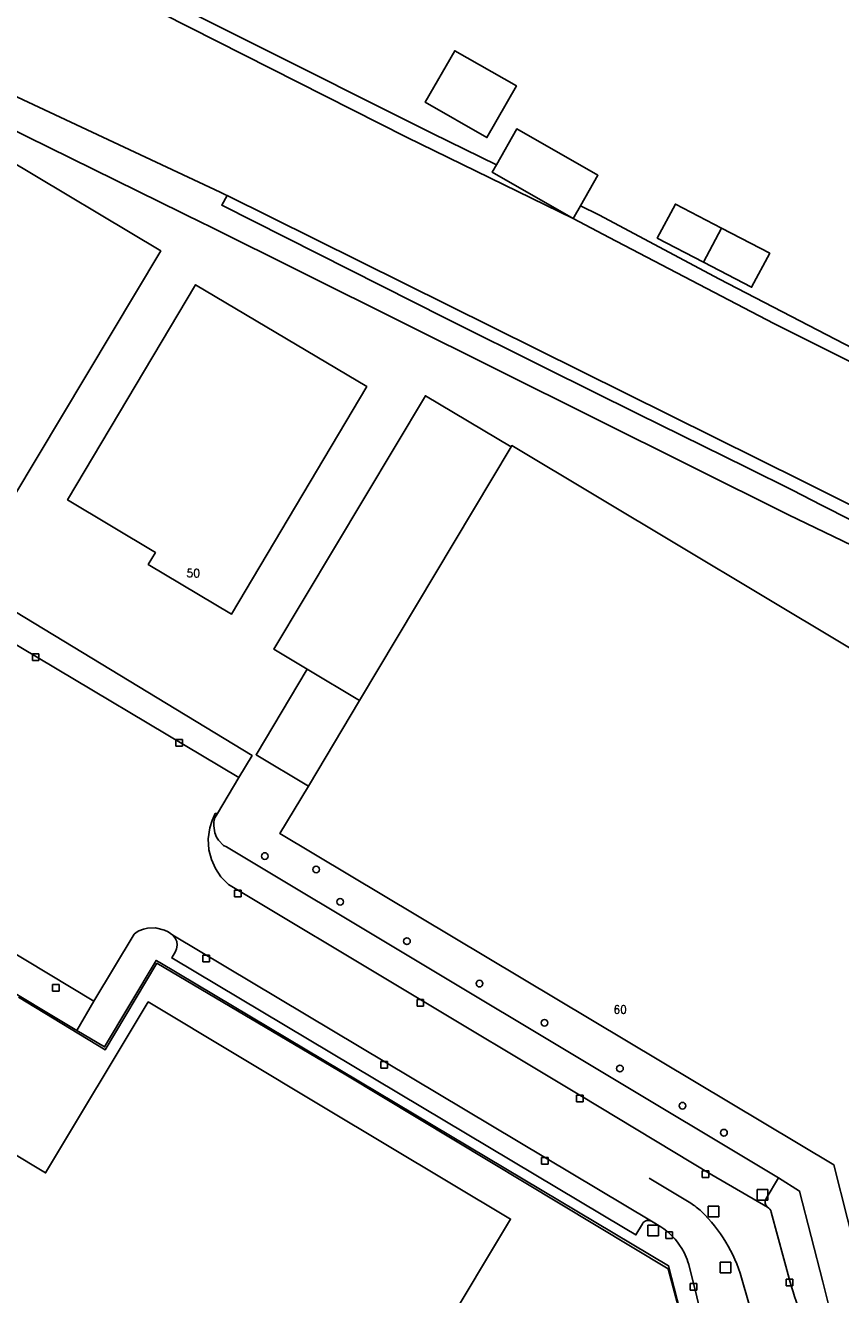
# Model space of a CAD drawing. Header units: metres. Extents: x 108000 to 109000, y 423600 to 424200.
# Tile 16 of 106: x 108208 to 108270, y 423759 to 423854. Entities that reach past the tile are written whole.
import ezdxf

# ---------------------------------------------------------------- set-up
doc = ezdxf.new("R2010")
doc.units = ezdxf.units.M
doc.header["$MEASUREMENT"] = 0
for name, color, linetype in [('Erf', 10, 'Continuous'), ('Hek', 10, 'Continuous'), ('Huisnummers', 10, 'Continuous'), ('inspectie- _rioolput', 10, 'Continuous'), ('kolk', 10, 'Continuous'), ('oever_ slootkant', 10, 'Continuous'), ('Overkapping', 10, 'Continuous'), ('pand', 10, 'Continuous'), ('Parkeervlak', 10, 'Continuous'), ('rijbaan lokale weg', 10, 'Continuous'), ('vegetatieobject', 10, 'Continuous'), ('Voetpad', 10, 'Continuous'), ('waterloop_ sloot', 10, 'Continuous'), ('Wegmarkering', 10, 'Continuous')]:
    doc.layers.add(name, color=color, linetype=linetype)
doc.styles.get("Standard").update_dxf_attribs({"font": 'txt.shx'})

msp = doc.modelspace()

# ---------------------------------------------------------------- linework, layer by layer
at = {"layer": 'Erf', "color": 52, "true_color": 0xd2d200}
for points in [[(108303.897, 423799.162), (108265.75, 423817.539), (108222.031, 423839.314), (108221.812, 423839.423), (108173.378, 423863.27), (108171.241, 423864.349), (108169.736, 423863.673), (108152.846, 423871.613), (108140.104, 423876.989), (108138.636, 423877.73), (108131.912, 423866.456)], [(108210.258, 423860.622), (108238.987, 423846.195), (108243.781, 423843.859), (108245.312, 423846.544), (108251.415, 423843.065), (108250.103, 423840.765), (108251.499, 423840.082), (108260.564, 423835.256), (108279.362, 423825.508)], [(108245.291, 423849.774), (108243.076, 423845.898), (108238.44, 423848.547), (108240.655, 423852.423), (108245.291, 423849.774)], [(108191.869, 423828.079), (108188.273, 423830.23), (108189.038, 423831.509), (108184.864, 423833.997), (108195.222, 423851.322), (108218.549, 423837.375), (108207.429, 423818.776), (108203.827, 423820.918), (108204.607, 423822.202), (108200.412, 423824.699), (108199.652, 423823.421), (108196.053, 423825.566), (108196.818, 423826.85), (108192.626, 423829.353), (108191.869, 423828.079)], [(108259.366, 423836.52), (108255.883, 423838.335), (108257.243, 423840.898), (108260.707, 423839.093), (108264.336, 423837.202), (108262.976, 423834.638), (108259.366, 423836.52)], [(108221.16, 423834.83), (108234.03, 423827.17), (108223.863, 423810.057), (108217.6, 423813.805), (108218.146, 423814.694), (108211.543, 423818.649), (108221.16, 423834.83)], [(108271.227, 423760.536), (108269.152, 423768.677), (108227.51, 423793.567), (108229.648, 423797.144), (108225.716, 423799.493), (108229.564, 423805.931), (108227.058, 423807.429), (108238.448, 423826.485), (108244.885, 423822.637), (108244.944, 423822.735), (108276.407, 423803.894)], [(108243.389, 423727.089), (108246.948, 423733.022), (108249.574, 423737.353), (108249.738, 423737.262), (108254.312, 423744.969), (108256.306, 423748.33), (108258.876, 423752.692), (108256.737, 423761.075), (108218.471, 423783.869), (108218.199, 423784.031), (108214.316, 423777.526), (108212.241, 423778.769), (108192.815, 423790.407), (108192.663, 423790.287)], [(108196.466, 423758.331), (108204.312, 423771.393), (108209.887, 423768.051), (108217.599, 423780.917), (108230.912, 423772.936), (108244.848, 423764.582), (108229.27, 423738.62)]]:
    msp.add_lwpolyline(points, dxfattribs=at)
msp.add_lwpolyline([(108205.5, 423811.52), (108225.414, 423799.436), (108224.425, 423797.777), (108222.821, 423795.088), (108222.62, 423794.765), (108222.546, 423794.44), (108222.527, 423794.163), (108222.61, 423793.615), (108222.734, 423793.306), (108222.876, 423793.067), (108223.256, 423792.664), (108223.482, 423792.561), (108265.003, 423767.676), (108266.578, 423766.697), (108268.321, 423759.858), (108268.499, 423759.161), (108269.129, 423756.658, 0.037297)], format="xyb", dxfattribs=at)
at = {"layer": 'Hek', "color": 30}
msp.add_lwpolyline([(108249.574, 423737.353), (108258.876, 423752.692), (108256.7, 423760.838), (108232.465, 423775.428), (108218.251, 423783.825), (108214.368, 423777.32), (108207.841, 423781.262)], dxfattribs=at)
at = {"layer": 'inspectie- _rioolput', "color": 30}
for p, q in [((108264.187, 423766.807), (108263.387, 423766.807)), ((108263.387, 423766.807), (108263.387, 423766.007)), ((108263.387, 423766.007), (108264.187, 423766.007)), ((108264.187, 423766.007), (108264.187, 423766.807)), ((108260.504, 423765.551), (108259.704, 423765.551)), ((108259.704, 423765.551), (108259.704, 423764.751)), ((108260.504, 423764.751), (108260.504, 423765.551)), ((108255.979, 423764.131), (108255.179, 423764.131)), ((108255.179, 423764.131), (108255.179, 423763.331)), ((108255.979, 423763.331), (108255.979, 423764.131)), ((108259.704, 423764.751), (108260.504, 423764.751)), ((108255.179, 423763.331), (108255.979, 423763.331)), ((108261.419, 423761.337), (108260.619, 423761.337)), ((108260.619, 423761.337), (108260.619, 423760.537)), ((108261.419, 423760.537), (108261.419, 423761.337)), ((108260.619, 423760.537), (108261.419, 423760.537))]:
    msp.add_line(p, q, dxfattribs=at)
at = {"layer": 'kolk', "color": 30, "true_color": 0xf07a00}
for p, q in [((108208.887, 423806.586), (108208.887, 423807.086)), ((108208.887, 423807.086), (108209.387, 423807.086)), ((108209.387, 423807.086), (108209.387, 423806.586)), ((108209.387, 423806.586), (108208.887, 423806.586)), ((108219.679, 423800.133), (108219.679, 423800.633)), ((108219.679, 423800.633), (108220.179, 423800.633)), ((108220.179, 423800.633), (108220.179, 423800.133)), ((108220.179, 423800.133), (108219.679, 423800.133)), ((108224.079, 423788.818), (108224.079, 423789.318)), ((108224.079, 423789.318), (108224.579, 423789.318)), ((108224.579, 423788.818), (108224.079, 423788.818)), ((108224.579, 423789.318), (108224.579, 423788.818)), ((108221.714, 423783.934), (108221.714, 423784.434)), ((108221.714, 423784.434), (108222.214, 423784.434)), ((108222.214, 423784.434), (108222.214, 423783.934)), ((108222.214, 423783.934), (108221.714, 423783.934)), ((108210.414, 423781.725), (108210.414, 423782.225)), ((108210.414, 423782.225), (108210.914, 423782.225)), ((108210.914, 423782.225), (108210.914, 423781.725)), ((108210.914, 423781.725), (108210.414, 423781.725)), ((108237.815, 423780.587), (108237.815, 423781.087)), ((108237.815, 423781.087), (108238.315, 423781.087)), ((108238.315, 423780.587), (108237.815, 423780.587)), ((108238.315, 423781.087), (108238.315, 423780.587)), ((108235.088, 423775.943), (108235.088, 423776.443)), ((108235.088, 423776.443), (108235.588, 423776.443)), ((108235.588, 423776.443), (108235.588, 423775.943)), ((108235.588, 423775.943), (108235.088, 423775.943)), ((108249.81, 423773.4), (108249.81, 423773.9)), ((108249.81, 423773.9), (108250.31, 423773.9)), ((108250.31, 423773.9), (108250.31, 423773.4)), ((108250.31, 423773.4), (108249.81, 423773.4)), ((108247.187, 423768.714), (108247.187, 423769.214)), ((108247.187, 423769.214), (108247.687, 423769.214)), ((108247.687, 423769.214), (108247.687, 423768.714)), ((108247.687, 423768.714), (108247.187, 423768.714)), ((108259.254, 423767.703), (108259.254, 423768.203)), ((108259.254, 423768.203), (108259.754, 423768.203)), ((108259.754, 423768.203), (108259.754, 423767.703)), ((108259.754, 423767.703), (108259.254, 423767.703)), ((108256.518, 423763.138), (108256.518, 423763.638)), ((108256.518, 423763.638), (108257.018, 423763.638)), ((108257.018, 423763.138), (108256.518, 423763.138)), ((108257.018, 423763.638), (108257.018, 423763.138)), ((108258.358, 423759.246), (108258.358, 423759.746)), ((108258.358, 423759.746), (108258.858, 423759.746)), ((108258.858, 423759.246), (108258.358, 423759.246)), ((108258.858, 423759.746), (108258.858, 423759.246)), ((108265.569, 423759.574), (108265.569, 423760.074)), ((108265.569, 423760.074), (108266.069, 423760.074)), ((108266.069, 423759.574), (108265.569, 423759.574)), ((108266.069, 423760.074), (108266.069, 423759.574))]:
    msp.add_line(p, q, dxfattribs=at)
at = {"layer": 'oever_ slootkant', "color": 92, "true_color": 0x00c300}
for points in [[(108223.541, 423841.532), (108223.402, 423841.601), (108223, 423841.8), (108174.066, 423864.735), (108172.37, 423865.958), (108170.376, 423867.276), (108168.328, 423868.507), (108166.229, 423869.65), (108164.792, 423870.367), (108154.254, 423875.089), (108142.178, 423881.242), (108136.594, 423884.149), (108110.331, 423899.59), (108092.639, 423909.991), (108092.16, 423910.531), (108091.879, 423910.757), (108091.511, 423910.987), (108091.116, 423911.165), (108090.701, 423911.29)], [(108090.223, 423907.08), (108090.312, 423906.748), (108097.137, 423902.69), (108103.927, 423898.653), (108110.787, 423894.574), (108114.118, 423892.364), (108121.008, 423888.252), (108137.558, 423878.374), (108138.636, 423877.73), (108140.104, 423876.989), (108152.846, 423871.613), (108169.736, 423863.673), (108171.241, 423864.349), (108173.378, 423863.27), (108221.812, 423839.423), (108222.031, 423839.314), (108265.75, 423817.539), (108303.897, 423799.162)], [(108151.703, 423891.912), (108152.06, 423891.62), (108164.46, 423884.15), (108175.6, 423877.22), (108184.149, 423872.699), (108195.259, 423867.519), (108214.583, 423857.304), (108237.024, 423845.921), (108249.562, 423839.816)], [(108249.562, 423839.816), (108243.46, 423843.296), (108243.781, 423843.859), (108238.987, 423846.195), (108210.258, 423860.622), (108195.449, 423867.689), (108182.229, 423874.229), (108153.319, 423891.809), (108152.823, 423892.137), (108152.489, 423892.629)], [(108223.541, 423841.532), (108223.137, 423840.804), (108239.956, 423832.314), (108247.506, 423828.566), (108254.418, 423825.131), (108262.614, 423821.085), (108266.04, 423819.381), (108268.243, 423818.26), (108272.65, 423816.019), (108282.077, 423811.457), (108288.873, 423808.004), (108297.925, 423803.475), (108304.384, 423800.243)], [(108304.773, 423801.107), (108266.839, 423820.069), (108223.541, 423841.532)], [(108279.362, 423825.508), (108260.564, 423835.256), (108251.499, 423840.082), (108250.103, 423840.765), (108249.632, 423839.938), (108249.562, 423839.816)], [(108249.562, 423839.816), (108252.253, 423838.383), (108264.644, 423831.912), (108278.998, 423824.749)]]:
    msp.add_lwpolyline(points, dxfattribs=at)
at = {"layer": 'Overkapping', "color": 12, "true_color": 0xe10000}
msp.add_line((108229.564, 423805.931), (108233.496, 423803.581), dxfattribs=at)
for points in [[(108233.496, 423803.581), (108244.885, 423822.637), (108238.448, 423826.485), (108227.058, 423807.429), (108229.564, 423805.931)], [(108229.564, 423805.931), (108225.716, 423799.493), (108229.648, 423797.144), (108233.496, 423803.581)]]:
    msp.add_lwpolyline(points, dxfattribs=at)
at = {"layer": 'pand', "color": 1}
msp.add_line((108260.707, 423839.093), (108259.366, 423836.52), dxfattribs=at)
for points in [[(108238.44, 423848.547), (108243.076, 423845.898), (108245.291, 423849.774), (108240.655, 423852.423), (108238.44, 423848.547)], [(108196.818, 423826.85), (108196.053, 423825.566), (108199.652, 423823.421), (108200.412, 423824.699), (108204.607, 423822.202), (108203.827, 423820.918), (108207.429, 423818.776), (108218.549, 423837.375), (108195.222, 423851.322), (108184.864, 423833.997), (108189.038, 423831.509), (108188.273, 423830.23), (108191.869, 423828.079), (108192.626, 423829.353), (108196.818, 423826.85)], [(108243.781, 423843.859), (108243.46, 423843.296), (108249.562, 423839.816), (108249.632, 423839.938), (108250.103, 423840.765), (108251.415, 423843.065), (108245.312, 423846.544), (108243.781, 423843.859)], [(108260.707, 423839.093), (108257.243, 423840.898), (108255.883, 423838.335), (108259.366, 423836.52)], [(108259.366, 423836.52), (108262.976, 423834.638), (108264.336, 423837.202), (108260.707, 423839.093)], [(108223.863, 423810.057), (108234.03, 423827.17), (108221.16, 423834.83), (108211.543, 423818.649), (108218.146, 423814.694), (108217.6, 423813.805), (108223.863, 423810.057)], [(108271.227, 423760.536), (108279.42, 423762.53), (108284.973, 423771.825), (108285.445, 423772.615), (108285.648, 423772.565), (108289.725, 423770.128), (108294.88, 423778.755), (108295.996, 423778.147), (108298.637, 423782.568), (108297.59, 423783.194), (108302.769, 423791.864), (108296.335, 423795.718), (108294.681, 423792.951), (108276.407, 423803.894), (108244.944, 423822.735), (108244.885, 423822.637), (108233.496, 423803.581), (108229.648, 423797.144), (108227.51, 423793.567), (108269.152, 423768.677), (108271.227, 423760.536)], [(108230.912, 423772.936), (108217.599, 423780.917), (108209.887, 423768.051), (108204.312, 423771.393), (108196.466, 423758.331), (108229.27, 423738.62), (108244.848, 423764.582), (108230.912, 423772.936)]]:
    msp.add_lwpolyline(points, dxfattribs=at)
at = {"layer": 'Parkeervlak', "color": 255}
for p, q in [((108255.452, 423764.423), (108219.463, 423785.929)), ((108213.519, 423780.966), (108212.241, 423778.769))]:
    msp.add_line(p, q, dxfattribs=at)
for points in [[(108205.059, 423805.854), (108206.589, 423808.413), (108224.425, 423797.777), (108225.414, 423799.436), (108205.5, 423811.52), (108202.964, 423807.201)], [(108213.519, 423780.966), (108196.313, 423791.307), (108199.765, 423797.023), (108197.577, 423798.333)], [(108196.327, 423796.111), (108195.2, 423794.134), (108195.093, 423794.198), (108192.815, 423790.407), (108212.241, 423778.769)], [(108219.463, 423785.929), (108219.09, 423786.17), (108218.822, 423786.297), (108218.156, 423786.472), (108217.54, 423786.457), (108217.238, 423786.39), (108216.897, 423786.266), (108216.692, 423786.14), (108216.549, 423786), (108213.519, 423780.966)]]:
    msp.add_lwpolyline(points, dxfattribs=at)
for points in [[(108222.821, 423795.088), (108222.647, 423795.09), (108222.403, 423794.562), (108222.233, 423794.006), (108222.122, 423793.184), (108222.171, 423792.356), (108222.349, 423791.63), (108222.65, 423790.946), (108223.064, 423790.325), (108223.642, 423789.729), (108250.06, 423773.9), (108259.974, 423767.92), (108264.17, 423765.486, -0.394016), (108264.06, 423766.128), (108265.003, 423767.676), (108223.482, 423792.561), (108223.256, 423792.664), (108222.876, 423793.067), (108222.734, 423793.306), (108222.61, 423793.615), (108222.527, 423794.163), (108222.546, 423794.44), (108222.62, 423794.765), (108222.821, 423795.088)], [(108255.452, 423764.423, 0.403975), (108254.764, 423764.236), (108254.276, 423763.398), (108253.462, 423763.869), (108219.368, 423784.22), (108219.658, 423784.71), (108219.734, 423784.894), (108219.777, 423785.169), (108219.743, 423785.446), (108219.633, 423785.702), (108219.463, 423785.929)], [(108212.241, 423778.769), (108214.316, 423777.526), (108218.199, 423784.031), (108218.471, 423783.869), (108256.737, 423761.075), (108258.876, 423752.692), (108259.908, 423752.852), (108259.901, 423753.402), (108259.874, 423753.857), (108259.811, 423754.495, 0.032718), (108259.468, 423756.311), (108258.246, 423761.17), (108258.18, 423761.384, 0.036974), (108257.896, 423762.062), (108257.718, 423762.385, 0.113739), (108256.147, 423764.009), (108255.452, 423764.423)]]:
    msp.add_lwpolyline(points, format="xyb", dxfattribs=at)
at = {"layer": 'rijbaan lokale weg', "color": 255}
for points in [[(108268.404, 423754.125, -0.04328), (108266.871, 423757.004, -0.02643), (108265.876, 423759.842), (108264.446, 423765.109, 0.242696), (108264.17, 423765.486), (108259.974, 423767.92), (108250.06, 423773.9), (108223.642, 423789.729), (108223.064, 423790.325), (108222.65, 423790.946), (108222.349, 423791.63), (108222.171, 423792.356), (108222.122, 423793.184), (108222.233, 423794.006), (108222.403, 423794.562), (108222.647, 423795.09), (108222.821, 423795.088), (108224.425, 423797.777), (108206.589, 423808.413), (108205.059, 423805.854), (108202.747, 423802.136), (108200.628, 423803.41)], [(108197.577, 423798.333), (108199.765, 423797.023), (108196.313, 423791.307), (108213.519, 423780.966), (108216.549, 423786), (108216.692, 423786.14), (108216.897, 423786.266), (108217.238, 423786.39), (108217.54, 423786.457), (108218.156, 423786.472), (108218.822, 423786.297), (108219.09, 423786.17), (108219.463, 423785.929), (108255.452, 423764.423), (108256.147, 423764.009, -0.113739), (108257.718, 423762.385), (108257.896, 423762.062, -0.036974), (108258.18, 423761.384), (108258.246, 423761.17), (108259.468, 423756.311, -0.032718), (108259.811, 423754.495), (108259.874, 423753.857), (108259.901, 423753.402), (108259.908, 423752.852)]]:
    msp.add_lwpolyline(points, format="xyb", dxfattribs=at)
at = {"layer": 'vegetatieobject', "color": 3}
for centre in [(108226.368, 423791.88), (108230.226, 423790.874), (108232.032, 423788.442), (108237.059, 423785.473), (108242.515, 423782.288), (108247.398, 423779.345), (108253.077, 423775.904), (108257.785, 423773.111), (108260.898, 423771.082)]:
    msp.add_circle(centre, 0.25, dxfattribs=at)
at = {"layer": 'Voetpad', "color": 255}
msp.add_lwpolyline([(108270.754, 423754.477), (108270.158, 423754.901, -0.077171), (108269.376, 423756.031, -0.037297), (108269.129, 423756.658), (108268.499, 423759.161), (108268.321, 423759.858), (108266.578, 423766.697), (108265.003, 423767.676), (108264.06, 423766.128, 0.394016), (108264.17, 423765.486, -0.242696), (108264.446, 423765.109), (108265.876, 423759.842, 0.02643), (108266.871, 423757.004, 0.04328), (108268.404, 423754.125)], format="xyb", dxfattribs=at)
at = {"layer": 'waterloop_ sloot', "color": 5}
for points in [[(108090.701, 423911.29), (108091.116, 423911.165), (108091.511, 423910.987), (108091.879, 423910.757), (108092.16, 423910.531), (108092.639, 423909.991), (108110.331, 423899.59), (108136.594, 423884.149), (108142.178, 423881.242), (108154.254, 423875.089), (108164.792, 423870.367), (108166.229, 423869.65), (108168.328, 423868.507), (108170.376, 423867.276), (108172.37, 423865.958), (108174.066, 423864.735), (108223, 423841.8), (108223.402, 423841.601), (108223.541, 423841.532), (108266.839, 423820.069), (108304.773, 423801.107)], [(108313.058, 423809.974), (108311.908, 423811.409), (108306.287, 423819.484), (108305.761, 423819.974), (108305.14, 423820.336), (108304.641, 423820.494), (108304.454, 423820.553), (108304.022, 423820.608), (108295.671, 423817.724), (108294.863, 423817.642), (108293.888, 423817.689), (108292.934, 423817.894), (108278.998, 423824.749), (108264.644, 423831.912), (108252.253, 423838.383), (108249.562, 423839.816), (108237.024, 423845.921), (108214.583, 423857.304), (108195.259, 423867.519), (108184.149, 423872.699), (108175.6, 423877.22), (108164.46, 423884.15), (108152.06, 423891.62), (108151.703, 423891.912)]]:
    msp.add_lwpolyline(points, dxfattribs=at)
at = {"layer": 'Wegmarkering', "color": 255}
msp.add_lwpolyline([(108255.266, 423767.651), (108258.394, 423765.785, -0.045529), (108259.207, 423765.166, -0.129216), (108262.215, 423760.165), (108262.73, 423758.342, -0.114703), (108263.132, 423750.547, -0.088069), (108260.383, 423743.083), (108259.389, 423741.345), (108257.089, 423737.663)], format="xyb", dxfattribs=at)

# ---------------------------------------------------------------- texts
at = {"layer": 'Huisnummers', "color": 255}
for s, p in [('50', (108220.471, 423812.851)), ('60', (108252.579, 423780.039))]:
    msp.add_text(s, height=0.6, dxfattribs=at).set_placement(p)

doc.saveas('drawing.dxf')
